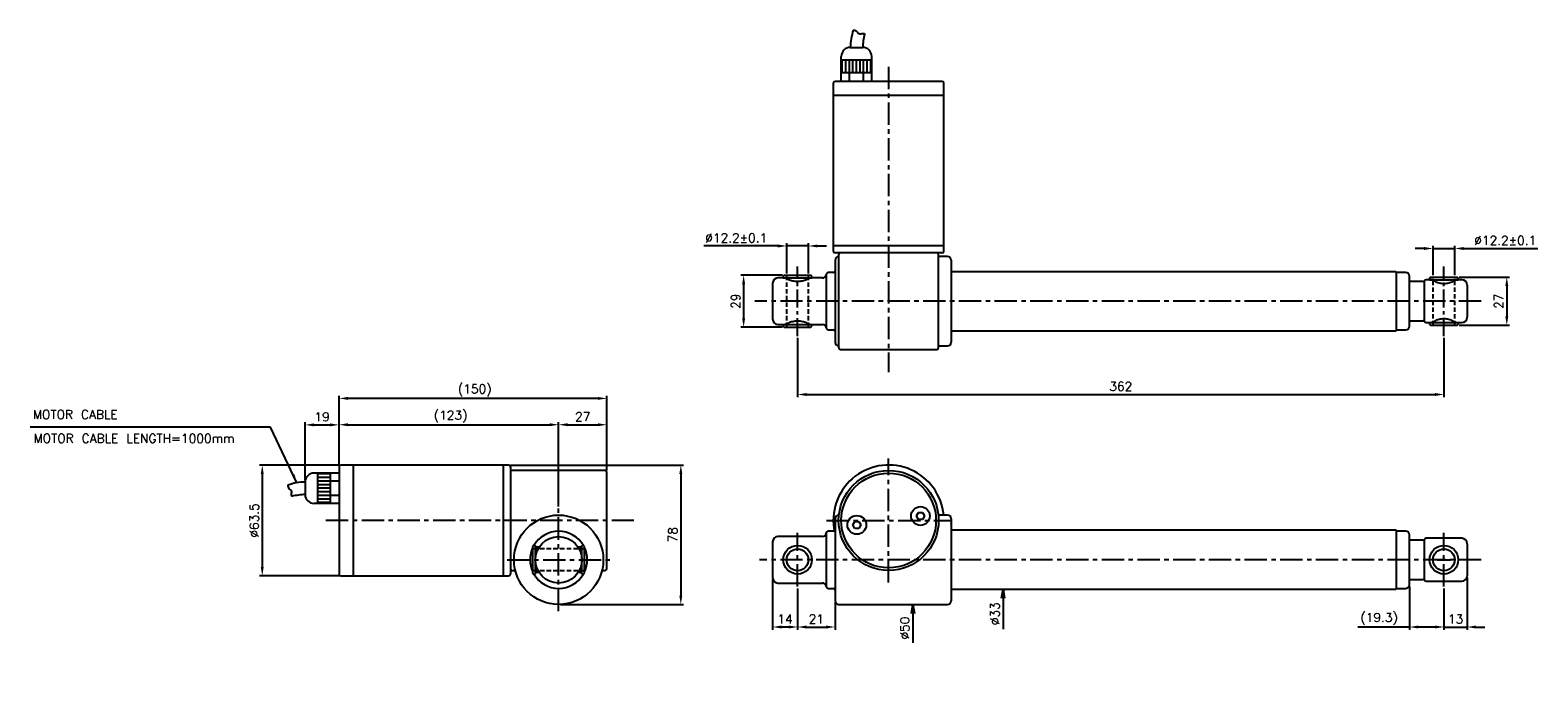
# Model space of a CAD drawing. Extents: x -172 to 673, y 65 to 437.
import ezdxf

# ---------------------------------------------------------------- set-up
doc = ezdxf.new("R2010")
doc.units = 0
doc.header["$LTSCALE"] = 10
doc.header["$MEASUREMENT"] = 0
doc.header["$PDMODE"] = 3
doc.linetypes.add('CENTER', pattern=[2, 1.25, -0.25, 0.25, -0.25])
doc.linetypes.add('HIDDEN', pattern=[0.375, 0.25, -0.125])
doc.layers.get('0').update_dxf_attribs({"linetype": 'CONTINUOUS'})
doc.layers.get('DEFPOINTS').update_dxf_attribs({"linetype": 'CONTINUOUS'})
for name, color, linetype in [('CE', 7, 'CENTER'), ('DIM', 7, 'CONTINUOUS'), ('HIDDEN', 7, 'HIDDEN')]:
    doc.layers.add(name, color=color, linetype=linetype)
doc.styles.get("Standard").update_dxf_attribs({"font": 'txt.shx'})
doc.dimstyles.new('FU-2D', dxfattribs={"dimtxt": 2, "dimasz": 2, "dimexe": 1.5, "dimexo": 1, "dimgap": 0.8, "dimtad": 1, "dimdec": 3, "dimtxsty": 'STANDARD', "dimblk1": 'OPEN', "dimblk2": 'OPEN', "dimsah": 1, "dimcen": -1.5, "dimclrd": 256, "dimclre": 256, "dimclrt": 256, "dimazin": 3, "dimtp": 0.3, "dimtfac": 0.8, "dimtmove": 0, "dimatfit": 3, "dimtolj": 1})

# ---------------------------------------------------------------- blocks, each defined once
blk = doc.blocks.new('_OPEN')
at = {"color": 0, "linetype": 'BYBLOCK'}
for p, q in [((-1, 0.17), (0, 0)), ((0, 0), (-1, -0.17)), ((0, 0), (-1, 0))]:
    blk.add_line(p, q, dxfattribs=at)
blk = doc.blocks.new('*D1')
at = {"layer": 'DEFPOINTS', "color": 0}
for p in [(322.59, 115.25), (342.01, 115.25), (339.43, 65.25)]:
    blk.add_point(p, dxfattribs=at)
at = {"layer": 'DIM'}
blk.add_line((322.59, 110.25), (322.59, 93.75), dxfattribs=at)
at = {"layer": 'DIM', "xscale": 5, "yscale": 5, "zscale": 5, "rotation": 90}
blk.add_blockref('_OPEN', (322.59, 115.25), dxfattribs=at)
at = {"layer": 'DIM', "insert": (318.09, 102), "char_height": 5, "attachment_point": 5, "rotation": 90}
blk.add_mtext('\\A1;%%c50', dxfattribs=at)
blk = doc.blocks.new('*D2')
at = {"layer": 'DEFPOINTS', "color": 0}
for p in [(344.76, 123.75), (373.13, 123.75), (344.76, 90.75)]:
    blk.add_point(p, dxfattribs=at)
at = {"layer": 'DIM'}
blk.add_line((373.13, 118.75), (373.13, 101.41), dxfattribs=at)
at = {"layer": 'DIM', "xscale": 5, "yscale": 5, "zscale": 5, "rotation": 90}
blk.add_blockref('_OPEN', (373.13, 123.75), dxfattribs=at)
at = {"layer": 'DIM', "insert": (368.63, 110.08), "char_height": 5, "attachment_point": 5, "rotation": 90}
blk.add_mtext('\\A1;%%c33', dxfattribs=at)
blk = doc.blocks.new('*D3')
at = {"layer": 'DEFPOINTS', "color": 0}
for p in [(258.01, 125.25), (279.01, 117.25), (279.01, 102.63)]:
    blk.add_point(p, dxfattribs=at)
at = {"layer": 'DIM'}
for p, q in [((258.01, 124.25), (258.01, 101.13)), ((279.01, 116.25), (279.01, 101.13)), ((263.01, 102.63), (274.01, 102.63))]:
    blk.add_line(p, q, dxfattribs=at)
for points in [[(263.01, 103.46), (263.01, 101.79), (258.01, 102.63)], [(274.01, 103.46), (274.01, 101.79), (279.01, 102.63)]]:
    blk.add_solid(points, dxfattribs=at)
at = {"layer": 'DIM', "insert": (268.51, 107.13), "char_height": 5, "attachment_point": 5}
blk.add_mtext('21', dxfattribs=at)
blk = doc.blocks.new('*D4')
at = {"layer": 'DEFPOINTS', "color": 0}
for p in [(244.01, 130.25), (258.01, 125.25), (244.01, 102.63)]:
    blk.add_point(p, dxfattribs=at)
at = {"layer": 'DIM'}
for p, q in [((244.01, 129.25), (244.01, 101.13)), ((258.01, 124.25), (258.01, 101.13)), ((253.01, 102.63), (249.01, 102.63))]:
    blk.add_line(p, q, dxfattribs=at)
for points in [[(249.01, 103.46), (249.01, 101.79), (244.01, 102.63)], [(253.01, 103.46), (253.01, 101.79), (258.01, 102.63)]]:
    blk.add_solid(points, dxfattribs=at)
at = {"layer": 'DIM', "insert": (251.01, 107.13), "char_height": 5, "attachment_point": 5}
blk.add_mtext('14', dxfattribs=at)
blk = doc.blocks.new('*D5')
at = {"layer": 'DEFPOINTS', "color": 0}
for p in [(633.01, 131.25), (620.01, 125.25), (633.01, 102.63)]:
    blk.add_point(p, dxfattribs=at)
at = {"layer": 'DIM'}
for p, q in [((633.01, 130.25), (633.01, 101.13)), ((620.01, 124.25), (620.01, 101.13)), ((615.01, 102.63), (610.01, 102.63)), ((620.01, 102.63), (633.01, 102.63)), ((638.01, 102.63), (643.01, 102.63))]:
    blk.add_line(p, q, dxfattribs=at)
for points in [[(615.01, 103.46), (615.01, 101.79), (620.01, 102.63)], [(638.01, 103.46), (638.01, 101.79), (633.01, 102.63)]]:
    blk.add_solid(points, dxfattribs=at)
at = {"layer": 'DIM', "insert": (626.51, 107.13), "char_height": 5, "attachment_point": 5}
blk.add_mtext('13', dxfattribs=at)
blk = doc.blocks.new('*D6')
at = {"layer": 'DEFPOINTS', "color": 0}
for p in [(600.71, 126.25), (620.01, 125.25), (620.01, 102.63)]:
    blk.add_point(p, dxfattribs=at)
at = {"layer": 'DIM'}
for p, q in [((600.71, 125.25), (600.71, 101.13)), ((620.01, 124.25), (620.01, 101.13)), ((600.71, 102.63), (571.71, 102.63)), ((615.01, 102.63), (605.71, 102.63))]:
    blk.add_line(p, q, dxfattribs=at)
for points in [[(605.71, 103.46), (605.71, 101.79), (600.71, 102.63)], [(615.01, 103.46), (615.01, 101.79), (620.01, 102.63)]]:
    blk.add_solid(points, dxfattribs=at)
at = {"layer": 'DIM', "insert": (583.71, 107.13), "char_height": 5, "attachment_point": 5}
blk.add_mtext('(19.3)', dxfattribs=at)
blk = doc.blocks.new('*D7')
at = {"layer": 'DEFPOINTS', "color": 0}
for p in [(627.51, 298.43), (627.51, 271.43), (655.21, 271.43)]:
    blk.add_point(p, dxfattribs=at)
at = {"layer": 'DIM'}
for p, q in [((628.51, 298.43), (656.71, 298.43)), ((655.21, 293.43), (655.21, 276.43)), ((628.51, 271.43), (656.71, 271.43))]:
    blk.add_line(p, q, dxfattribs=at)
for points in [[(654.37, 293.43), (656.04, 293.43), (655.21, 298.43)], [(654.37, 276.43), (656.04, 276.43), (655.21, 271.43)]]:
    blk.add_solid(points, dxfattribs=at)
at = {"layer": 'DIM', "insert": (650.71, 284.93), "char_height": 5, "attachment_point": 5, "rotation": 90}
blk.add_mtext('27', dxfattribs=at)
blk = doc.blocks.new('*D8')
at = {"layer": 'DEFPOINTS', "color": 0}
for p in [(626.11, 314.42), (613.91, 298.43), (626.11, 298.43)]:
    blk.add_point(p, dxfattribs=at)
at = {"layer": 'DIM'}
for p, q in [((608.91, 314.42), (603.91, 314.42)), ((613.91, 299.43), (613.91, 315.92)), ((613.91, 314.42), (626.11, 314.42)), ((626.11, 299.43), (626.11, 315.92)), ((631.11, 314.42), (672.61, 314.42))]:
    blk.add_line(p, q, dxfattribs=at)
for points in [[(608.91, 315.25), (608.91, 313.58), (613.91, 314.42)], [(631.11, 315.25), (631.11, 313.58), (626.11, 314.42)]]:
    blk.add_solid(points, dxfattribs=at)
at = {"layer": 'DIM', "insert": (654.36, 318.92), "char_height": 5, "attachment_point": 5}
blk.add_mtext('%%c12.2%%p0.1', dxfattribs=at)
blk = doc.blocks.new('*D9')
at = {"layer": 'DEFPOINTS', "color": 0}
for p in [(264.11, 315.83), (251.91, 299.43), (264.11, 299.43)]:
    blk.add_point(p, dxfattribs=at)
at = {"layer": 'DIM'}
for p, q in [((246.91, 315.83), (205.41, 315.83)), ((251.91, 300.43), (251.91, 317.33)), ((264.11, 315.83), (251.91, 315.83)), ((264.11, 300.43), (264.11, 317.33)), ((269.11, 315.83), (274.11, 315.83))]:
    blk.add_line(p, q, dxfattribs=at)
for points in [[(246.91, 316.67), (246.91, 315), (251.91, 315.83)], [(269.11, 316.67), (269.11, 315), (264.11, 315.83)]]:
    blk.add_solid(points, dxfattribs=at)
at = {"layer": 'DIM', "insert": (223.66, 320.33), "char_height": 5, "attachment_point": 5}
blk.add_mtext('%%c12.2%%p0.1', dxfattribs=at)
blk = doc.blocks.new('*D10')
at = {"layer": 'DEFPOINTS', "color": 0}
for p in [(250.51, 299.43), (227.8, 270.43), (250.51, 270.43)]:
    blk.add_point(p, dxfattribs=at)
at = {"layer": 'DIM'}
for p, q in [((249.51, 299.43), (226.3, 299.43)), ((227.8, 294.43), (227.8, 275.43)), ((249.51, 270.43), (226.3, 270.43))]:
    blk.add_line(p, q, dxfattribs=at)
for points in [[(226.96, 294.43), (228.63, 294.43), (227.8, 299.43)], [(226.96, 275.43), (228.63, 275.43), (227.8, 270.43)]]:
    blk.add_solid(points, dxfattribs=at)
at = {"layer": 'DIM', "insert": (223.3, 284.93), "char_height": 5, "attachment_point": 5, "rotation": 90}
blk.add_mtext('29', dxfattribs=at)
blk = doc.blocks.new('*D11')
at = {"layer": 'DEFPOINTS', "color": 0}
for p in [(2.18, 193.25), (-41.82, 131.25), (2.18, 131.25)]:
    blk.add_point(p, dxfattribs=at)
at = {"layer": 'DIM'}
for p, q in [((1.18, 193.25), (-43.32, 193.25)), ((-41.82, 188.25), (-41.82, 136.25)), ((1.18, 131.25), (-43.32, 131.25))]:
    blk.add_line(p, q, dxfattribs=at)
for points in [[(-42.65, 188.25), (-40.98, 188.25), (-41.82, 193.25)], [(-42.65, 136.25), (-40.98, 136.25), (-41.82, 131.25)]]:
    blk.add_solid(points, dxfattribs=at)
at = {"layer": 'DIM', "insert": (-46.32, 162.25), "char_height": 5, "attachment_point": 5, "rotation": 90}
blk.add_mtext('%%c63.5', dxfattribs=at)
blk = doc.blocks.new('*D12')
at = {"layer": 'DEFPOINTS', "color": 0}
for p in [(1.18, 215.71), (1.18, 192.25), (-17.82, 183.75)]:
    blk.add_point(p, dxfattribs=at)
at = {"layer": 'DIM'}
for p, q in [((-17.82, 184.75), (-17.82, 217.21)), ((-12.82, 215.71), (-3.82, 215.71)), ((1.18, 193.25), (1.18, 217.21))]:
    blk.add_line(p, q, dxfattribs=at)
for points in [[(-12.82, 216.55), (-12.82, 214.88), (-17.82, 215.71)], [(-3.82, 216.55), (-3.82, 214.88), (1.18, 215.71)]]:
    blk.add_solid(points, dxfattribs=at)
at = {"layer": 'DIM', "insert": (-8.32, 220.21), "char_height": 5, "attachment_point": 5}
blk.add_mtext('19', dxfattribs=at)
blk = doc.blocks.new('*D13')
at = {"layer": 'DEFPOINTS', "color": 0}
for p in [(124.18, 215.81), (1.18, 192.25), (124.18, 169)]:
    blk.add_point(p, dxfattribs=at)
at = {"layer": 'DIM'}
for p, q in [((1.18, 193.25), (1.18, 217.31)), ((6.18, 215.81), (119.18, 215.81)), ((124.18, 170), (124.18, 217.31))]:
    blk.add_line(p, q, dxfattribs=at)
for points in [[(6.18, 216.64), (6.18, 214.97), (1.18, 215.81)], [(119.18, 216.64), (119.18, 214.97), (124.18, 215.81)]]:
    blk.add_solid(points, dxfattribs=at)
at = {"layer": 'DIM', "insert": (63.68, 220.31), "char_height": 5, "attachment_point": 5}
blk.add_mtext('(123)', dxfattribs=at)
blk = doc.blocks.new('*D14')
at = {"layer": 'DEFPOINTS', "color": 0}
for p in [(151.18, 215.81), (151.18, 189.25), (124.18, 169)]:
    blk.add_point(p, dxfattribs=at)
at = {"layer": 'DIM'}
for p, q in [((124.18, 170), (124.18, 217.31)), ((129.18, 215.81), (146.18, 215.81)), ((151.18, 190.25), (151.18, 217.31))]:
    blk.add_line(p, q, dxfattribs=at)
for points in [[(129.18, 216.64), (129.18, 214.97), (124.18, 215.81)], [(146.18, 216.64), (146.18, 214.97), (151.18, 215.81)]]:
    blk.add_solid(points, dxfattribs=at)
at = {"layer": 'DIM', "insert": (137.68, 220.31), "char_height": 5, "attachment_point": 5}
blk.add_mtext('27', dxfattribs=at)
blk = doc.blocks.new('*D15')
at = {"layer": 'DEFPOINTS', "color": 0}
for p in [(1.18, 230.53), (1.18, 192.25), (151.18, 189.25)]:
    blk.add_point(p, dxfattribs=at)
at = {"layer": 'DIM'}
for p, q in [((1.18, 193.25), (1.18, 232.03)), ((146.18, 230.53), (6.18, 230.53)), ((151.18, 190.25), (151.18, 232.03))]:
    blk.add_line(p, q, dxfattribs=at)
for points in [[(6.18, 231.37), (6.18, 229.7), (1.18, 230.53)], [(146.18, 231.37), (146.18, 229.7), (151.18, 230.53)]]:
    blk.add_solid(points, dxfattribs=at)
at = {"layer": 'DIM', "insert": (77.18, 235.03), "char_height": 5, "attachment_point": 5}
blk.add_mtext('(150)', dxfattribs=at)
blk = doc.blocks.new('*D16')
at = {"layer": 'DEFPOINTS', "color": 0}
for p in [(96.18, 193.25), (124.18, 115.25), (192.61, 115.25)]:
    blk.add_point(p, dxfattribs=at)
at = {"layer": 'DIM'}
for p, q in [((97.18, 193.25), (194.11, 193.25)), ((192.61, 188.25), (192.61, 120.25)), ((125.18, 115.25), (194.11, 115.25))]:
    blk.add_line(p, q, dxfattribs=at)
for points in [[(191.78, 188.25), (193.45, 188.25), (192.61, 193.25)], [(191.78, 120.25), (193.45, 120.25), (192.61, 115.25)]]:
    blk.add_solid(points, dxfattribs=at)
at = {"layer": 'DIM', "insert": (188.11, 154.25), "char_height": 5, "attachment_point": 5, "rotation": 90}
blk.add_mtext('78', dxfattribs=at)
blk = doc.blocks.new('*D17')
at = {"layer": 'DEFPOINTS', "color": 0}
for p in [(258.01, 265.43), (620.01, 265.43), (620.01, 232.73)]:
    blk.add_point(p, dxfattribs=at)
at = {"layer": 'DIM'}
for p, q in [((258.01, 264.43), (258.01, 231.23)), ((620.01, 264.43), (620.01, 231.23)), ((263.01, 232.73), (615.01, 232.73))]:
    blk.add_line(p, q, dxfattribs=at)
for points in [[(263.01, 233.56), (263.01, 231.9), (258.01, 232.73)], [(615.01, 233.56), (615.01, 231.9), (620.01, 232.73)]]:
    blk.add_solid(points, dxfattribs=at)
at = {"layer": 'DIM', "insert": (439.01, 237.23), "char_height": 5, "attachment_point": 5}
blk.add_mtext('362', dxfattribs=at)

msp = doc.modelspace()

# ---------------------------------------------------------------- linework, layer by layer
for p, q in [((287.5101, 426.9325), (294.5101, 426.9325)), ((282.5101, 412.9325), (282.5101, 421.9325)), ((282.5101, 419.9325), (299.5101, 419.9325)), ((283.0101, 412.9325), (283.0101, 419.9325)), ((285.0101, 412.9325), (285.0101, 419.9325)), ((287.0101, 412.9325), (287.0101, 419.9325)), ((289.0101, 412.9325), (289.0101, 419.9325)), ((291.0101, 412.9325), (291.0101, 419.9325)), ((293.0101, 412.9325), (293.0101, 419.9325)), ((295.0101, 412.9325), (295.0101, 419.9325)), ((297.0101, 412.9325), (297.0101, 419.9325)), ((299.0101, 412.9325), (299.0101, 419.9325)), ((299.5101, 412.9325), (299.5101, 421.9325)), ((278.0101, 406.9325), (278.0101, 312.9325)), ((339.0101, 407.9325), (279.0101, 407.9325)), ((339.0101, 407.9325), (279.0101, 407.9325)), ((282.5101, 412.9325), (299.5101, 412.9325)), ((282.5101, 407.9325), (282.5101, 412.9325)), ((287.0101, 407.9325), (287.0101, 412.9325)), ((295.0101, 407.9325), (295.0101, 412.9325)), ((299.5101, 407.9325), (299.5101, 412.9325)), ((340.0101, 312.9325), (340.0101, 406.9325)), ((340.0101, 399.9325), (278.0101, 399.9325)), ((340.0101, 315.9325), (278.0101, 315.9325)), ((339.0101, 311.9325), (279.0101, 311.9325)), ((279.0101, 307.9325), (279.0101, 261.9325)), ((281.0101, 310.9325), (281.0101, 258.9325)), ((342.0101, 309.9325), (337.0074, 309.9325)), ((337.0101, 258.9325), (337.0101, 310.9325)), ((344.0101, 305.1325), (344.0007, 305.142)), ((344.0101, 307.9325), (344.0101, 261.9325)), ((250.0101, 297.9325), (247.0101, 297.9325)), ((250.5101, 299.4325), (250.0101, 298.9325)), ((250.0101, 298.9325), (250.0101, 297.9325)), ((250.0101, 297.9325), (258.0101, 297.9325)), ((250.5101, 299.4325), (258.0101, 299.4325)), ((258.0101, 299.4325), (265.5101, 299.4325)), ((258.0101, 297.9325), (266.0101, 297.9325)), ((266.0101, 298.9325), (265.5101, 299.4325)), ((266.0101, 297.9325), (266.0101, 298.9325)), ((272.0101, 297.9325), (266.0101, 297.9325)), ((274.0101, 299.9325), (274.0101, 269.9325)), ((278.0101, 300.9325), (275.0101, 300.9325)), ((593.0101, 301.4325), (344.0101, 301.4325)), ((593.5101, 300.9325), (593.0101, 301.4325)), ((593.5101, 284.9325), (593.5101, 300.9325)), ((598.7101, 300.9325), (593.5101, 300.9325)), ((600.7101, 284.9325), (600.7101, 298.9325)), ((608.5101, 295.9325), (600.7101, 295.9325)), ((609.0101, 295.4325), (608.5101, 295.9325)), ((609.0101, 295.9325), (609.0101, 273.9325)), ((613.0101, 296.9325), (610.0101, 296.9325)), ((612.5101, 298.4325), (612.0101, 297.9325)), ((612.0101, 297.9325), (612.0101, 296.9325)), ((612.0101, 296.9325), (620.0101, 296.9325)), ((612.5101, 298.4325), (620.0101, 298.4325)), ((620.0101, 298.4325), (627.5101, 298.4325)), ((620.0101, 296.9325), (628.0101, 296.9325)), ((630.0101, 296.9325), (627.0101, 296.9325)), ((628.0101, 297.9325), (627.5101, 298.4325)), ((628.0101, 296.9325), (628.0101, 297.9325)), ((244.0101, 294.9325), (244.0101, 274.9325)), ((633.0101, 293.9325), (633.0101, 275.9325)), ((593.5101, 268.9325), (593.5101, 284.9325)), ((600.7101, 270.9325), (600.7101, 284.9325)), ((247.0101, 271.9325), (250.0101, 271.9325)), ((250.0101, 271.9325), (250.0101, 270.9325)), ((250.0101, 271.9325), (258.0101, 271.9325)), ((250.0101, 270.9325), (250.5101, 270.4325)), ((250.5101, 270.4325), (258.0101, 270.4325)), ((258.0101, 271.9325), (266.0101, 271.9325)), ((258.0101, 270.4325), (265.5101, 270.4325)), ((265.5101, 270.4325), (266.0101, 270.9325)), ((266.0101, 271.9325), (272.0101, 271.9325)), ((266.0101, 270.9325), (266.0101, 271.9325)), ((600.7101, 273.9325), (608.5101, 273.9325)), ((608.5101, 273.9325), (609.0101, 274.4325)), ((610.0101, 272.9325), (613.0101, 272.9325)), ((612.0101, 272.9325), (612.0101, 271.9325)), ((612.0101, 272.9325), (620.0101, 272.9325)), ((612.0101, 271.9325), (612.5101, 271.4325)), ((612.5101, 271.4325), (620.0101, 271.4325)), ((620.0101, 272.9325), (628.0101, 272.9325)), ((620.0101, 271.4325), (627.5101, 271.4325)), ((627.5101, 271.4325), (628.0101, 271.9325)), ((628.0101, 272.9325), (630.0101, 272.9325)), ((628.0101, 271.9325), (628.0101, 272.9325)), ((275.0101, 268.9325), (278.0101, 268.9325)), ((344.0002, 264.7226), (344.0101, 264.7325)), ((344.0101, 268.4325), (593.0101, 268.4325)), ((593.0101, 268.4325), (593.5101, 268.9325)), ((593.5101, 268.9325), (598.7101, 268.9325)), ((282.0101, 257.9325), (336.0101, 257.9325)), ((337.0074, 259.9325), (342.0101, 259.9325)), ((-3.8167, 188.7459), (-12.8167, 188.7459)), ((-10.8167, 188.7459), (-10.8167, 171.7459)), ((-3.8167, 188.2459), (-10.8167, 188.2459)), ((-3.8167, 186.2459), (-10.8167, 186.2459)), ((1.1833, 188.7459), (-3.8167, 188.7459)), ((-3.8167, 188.7459), (-3.8167, 171.7459)), ((-3.8167, 188.7459), (-3.8167, 171.7459)), ((1.1833, 192.2459), (1.1833, 132.2459)), ((96.1833, 193.2459), (2.1833, 193.2459)), ((9.1833, 193.2459), (9.1833, 131.2459)), ((93.1833, 193.2459), (93.1833, 131.2459)), ((97.1833, 192.2459), (97.1833, 158.0707)), ((150.1833, 190.2459), (98.1833, 190.2459)), ((151.1833, 135.2459), (151.1833, 189.2459)), ((-17.8167, 183.7459), (-17.8167, 176.7459)), ((-3.8167, 184.2459), (-10.8167, 184.2459)), ((-3.8167, 182.2459), (-10.8167, 182.2459)), ((-3.8167, 180.2459), (-10.8167, 180.2459)), ((-3.8167, 178.2459), (-10.8167, 178.2459)), ((1.1833, 184.2459), (-3.8167, 184.2459)), ((-3.8167, 171.7459), (-12.8167, 171.7459)), ((-3.8167, 176.2459), (-10.8167, 176.2459)), ((-3.8167, 174.2459), (-10.8167, 174.2459)), ((-3.8167, 172.2459), (-10.8167, 172.2459)), ((1.1833, 176.2459), (-3.8167, 176.2459)), ((1.1833, 171.7459), (-3.8167, 171.7459)), ((279.0101, 163.2459), (279.0101, 117.2459)), ((281.1676, 165.2459), (281.0101, 165.2459)), ((288.8759, 159.7408), (290.0306, 161.7408)), ((290.0306, 161.7408), (292.34, 161.7408)), ((292.34, 161.7408), (293.4947, 159.7408)), ((324.5256, 164.751), (325.6803, 166.751)), ((325.6803, 162.751), (324.5256, 164.751)), ((325.6803, 166.751), (327.9897, 166.751)), ((327.9897, 162.751), (325.6803, 162.751)), ((327.9897, 166.751), (329.1444, 164.751)), ((329.1444, 164.751), (327.9897, 162.751)), ((342.0101, 165.2459), (336.849, 165.2459)), ((336.9931, 161.2459), (336.9889, 161.2459)), ((344.0101, 160.4459), (344.0007, 160.4554)), ((344.0101, 163.2459), (344.0101, 117.2459)), ((97.1833, 158.0707), (97.1833, 132.2459)), ((272.0101, 153.2459), (247.0101, 153.2459)), ((274.0101, 155.2459), (274.0101, 125.2459)), ((278.0101, 156.2459), (275.0101, 156.2459)), ((290.0306, 157.7408), (288.8759, 159.7408)), ((292.34, 157.7408), (290.0306, 157.7408)), ((293.4947, 159.7408), (292.34, 157.7408)), ((335.8101, 154.1408), (335.8101, 154.1528)), ((344.0041, 157.002), (344.0101, 156.9959)), ((593.0101, 156.7459), (344.0101, 156.7459)), ((593.5101, 156.2459), (593.0101, 156.7459)), ((593.5101, 124.2459), (593.5101, 156.2459)), ((598.7101, 156.2459), (593.5101, 156.2459)), ((600.7101, 126.2459), (600.7101, 154.2459)), ((630.0101, 152.2459), (610.0101, 152.2459)), ((110.1833, 148.2459), (109.6833, 147.7459)), ((109.6833, 132.7459), (109.6833, 147.7459)), ((111.1833, 148.2459), (110.1833, 148.2459)), ((111.1833, 140.3469), (111.1833, 148.2459)), ((113.2265, 147.2459), (111.1833, 147.2459)), ((135.1378, 147.2459), (135.1374, 147.2459)), ((137.1833, 147.2459), (135.1378, 147.2459)), ((138.1833, 148.2459), (137.1833, 148.2459)), ((137.1833, 132.2459), (137.1833, 148.2459)), ((138.6833, 147.7459), (138.1833, 148.2459)), ((138.6833, 132.7459), (138.6833, 147.7459)), ((244.0101, 150.2459), (244.0101, 130.2459)), ((330.0101, 143.7301), (330.0101, 143.7265)), ((333.0101, 147.8161), (333.0101, 147.8254)), ((333.5101, 148.6912), (333.5101, 148.6922)), ((335.0101, 151.8564), (335.0101, 151.8613)), ((608.5101, 151.2459), (600.7101, 151.2459)), ((609.0101, 150.7459), (608.5101, 151.2459)), ((609.0101, 151.2459), (609.0101, 140.2459)), ((633.0101, 149.2459), (633.0101, 140.2459)), ((111.1833, 132.2459), (111.1833, 140.1457)), ((291.0101, 140.8069), (291.0101, 140.807)), ((321.0101, 136.9481), (321.0101, 136.9477)), ((609.0101, 140.2459), (609.0101, 129.2459)), ((633.0101, 140.2459), (633.0101, 131.2459)), ((2.1833, 131.2459), (96.1833, 131.2459)), ((98.1833, 134.2459), (99.9114, 134.2459)), ((109.6833, 132.7459), (110.1833, 132.2459)), ((110.1833, 132.2459), (111.1833, 132.2459)), ((111.1833, 133.2459), (113.2285, 133.2459)), ((135.1354, 133.2459), (135.1378, 133.2459)), ((135.1378, 133.2459), (137.1833, 133.2459)), ((137.1833, 132.2459), (138.1833, 132.2459)), ((138.1833, 132.2459), (138.6833, 132.7459)), ((148.4527, 134.2459), (150.1833, 134.2459)), ((247.0101, 127.2459), (272.0101, 127.2459)), ((600.7101, 129.2459), (608.5101, 129.2459)), ((608.5101, 129.2459), (609.0101, 129.7459)), ((610.0101, 128.2459), (630.0101, 128.2459)), ((275.0101, 124.2459), (278.0101, 124.2459)), ((344.0002, 120.036), (344.0101, 120.0459)), ((344.0101, 123.4959), (344.0039, 123.4897)), ((344.0101, 123.7459), (593.0101, 123.7459)), ((593.0101, 123.7459), (593.5101, 124.2459)), ((593.5101, 124.2459), (598.7101, 124.2459)), ((281.0101, 115.2459), (342.0101, 115.2459))]:
    msp.add_line(p, q)
for centre, radius in [((309.0101, 162.2459), 28), ((309.0101, 162.2459), 26.5), ((326.835, 164.751), 5.25), ((124.1833, 140.2459), 25), ((291.1853, 159.7408), 5.25), ((124.1833, 140.2459), 13), ((258.0101, 140.2459), 8), ((258.0101, 140.2459), 6.1), ((620.0101, 140.2459), 8), ((620.0101, 140.2459), 6.1)]:
    msp.add_circle(centre, radius)
for centre, radius, start, end in [((320.9961, 426.0831), 33.4967, 161.8094251, 178.5469513), ((327.9961, 426.0831), 33.4967, 165.7246332, 178.5469513), ((287.5101, 421.9325), 5, 90, 180), ((294.5101, 421.9325), 5, 0, 90), ((279.0101, 406.9325), 1, 90, 180), ((339.0101, 406.9325), 1, 0, 90), ((279.0101, 312.9325), 1, 180, 270), ((339.0101, 312.9325), 1, 270, 0), ((281.0101, 307.9325), 2, 90.0799032, 180), ((282.0101, 310.9325), 1, 90, 180), ((336.0101, 310.9325), 1, 0, 90), ((342.0101, 307.9325), 2, 0, 90), ((247.0101, 294.9325), 3, 90, 180), ((272.0101, 299.9325), 2, 270, 0), ((275.0101, 299.9325), 1, 90, 180), ((278.0101, 301.9325), 1, 270, 0), ((598.7101, 298.9325), 2, 0, 90), ((610.0101, 295.9325), 1, 90, 180), ((630.0101, 293.9325), 3, 0, 90), ((247.0101, 274.9325), 3, 180, 270), ((272.0101, 269.9325), 2, 0, 90), ((598.7101, 270.9325), 2, 270, 0), ((610.0101, 273.9325), 1, 180, 270), ((630.0101, 275.9325), 3, 270, 0), ((275.0101, 269.9325), 1, 180, 270), ((278.0101, 267.9325), 1, 360, 90), ((281.0101, 261.9325), 2, 180, 269.9200968), ((342.0101, 261.9325), 2, 270, 0), ((282.0101, 258.9325), 1, 180, 270), ((336.0101, 258.9325), 1, 270, 0), ((-12.8167, 183.7459), 5, 90, 180), ((2.1833, 192.2459), 1, 90, 180), ((96.1833, 192.2459), 1, 0, 90), ((98.1833, 189.2459), 1, 90, 180), ((150.1833, 189.2459), 1, 0, 90), ((309.0101, 162.2459), 31, 5.5605602, 188), ((-16.9673, 150.2599), 33.4967, 91.4530487, 108.1905749), ((-16.9673, 143.2599), 33.4967, 91.4530487, 104.2753668), ((-12.8167, 176.7459), 5, 180, 270), ((281.0101, 163.2459), 2, 90, 180), ((291.1853, 159.7408), 2.15, 129.1685364, 129.2085306), ((291.1853, 159.7408), 2.15, 110.9673364, 110.9976753), ((291.1853, 159.7408), 2.15, 69.0023247, 69.0326636), ((326.835, 164.751), 2.15, 188.6333629, 188.6425483), ((326.835, 164.751), 2.15, 170.7914694, 170.8314636), ((326.835, 164.751), 2.15, 129.1685364, 129.2085306), ((326.835, 164.751), 2.15, 231.3574517, 231.3666371), ((326.835, 164.751), 2.15, 110.9673364, 110.9976753), ((326.835, 164.751), 2.15, 69.0023247, 69.0326636), ((342.0101, 163.2459), 2, 0, 90), ((124.1833, 140.2459), 16, 30.0095525, 149.9904475), ((247.0101, 150.2459), 3, 90, 180), ((272.0101, 155.2459), 2, 270, 0), ((275.0101, 155.2459), 1, 90, 180), ((278.0101, 157.2459), 1, 270, 0), ((309.0101, 162.2459), 31, 188, 190.8346314), ((291.1853, 159.7408), 2.15, 188.6333629, 188.6425483), ((291.1853, 159.7408), 2.15, 170.7914694, 170.8314636), ((291.1853, 159.7408), 2.15, 231.3574517, 231.3666371), ((598.7101, 154.2459), 2, 0, 90), ((610.0101, 151.2459), 1, 90, 180), ((630.0101, 149.2459), 3, 0, 90), ((124.1833, 140.2459), 16, 154.8453889, 205.1740763), ((124.1833, 140.2459), 16, 334.8245095, 25.159825), ((98.1833, 135.2459), 1, 180, 270), ((150.1833, 135.2459), 1, 270, 0), ((2.1833, 132.2459), 1, 180, 270), ((96.1833, 132.2459), 1, 270, 0), ((124.1833, 140.2459), 16, 209.9904484, 270), ((124.1833, 140.2459), 16, 270, 330.0095516), ((247.0101, 130.2459), 3, 180, 270), ((272.0101, 125.2459), 2, 0, 90), ((610.0101, 129.2459), 1, 180, 270), ((630.0101, 131.2459), 3, 270, 0), ((275.0101, 125.2459), 1, 180, 270), ((278.0101, 123.2459), 1, 360, 90), ((598.7101, 126.2459), 2, 270, 0), ((281.0101, 117.2459), 2, 180, 270), ((342.0101, 117.2459), 2, 270, 0)]:
    msp.add_arc(centre, radius, start, end)
for points, knots in [([(289.1734, 436.5401), (289.488, 436.5703), (290.2177, 436.5405), (291.3454, 436.0311), (292.0116, 434.5271), (293.6103, 434.548), (294.9702, 434.8629), (295.3689, 434.5871), (295.5337, 434.3428)], [3.0673482, 3.0673482, 3.0673482, 3.0673482, 4.04255326, 5.32150294, 6.51521063, 8.5578032, 9.40158177, 10.43629596, 10.43629596, 10.43629596, 10.43629596]), ([(265.0101, 297.9325), (265.0101, 297.9325), (264.9662, 297.9086), (264.7844, 297.8121), (264.6466, 297.7395), (264.2863, 297.5565), (264.0635, 297.4462), (263.5529, 297.2073), (263.2649, 297.0789), (262.6537, 296.8272), (262.3079, 296.6945), (261.5532, 296.4402), (261.1442, 296.3188), (260.2859, 296.1131), (259.8358, 296.0288), (258.9235, 295.9156), (258.4612, 295.8869), (257.5591, 295.8869), (257.0968, 295.9156), (256.1845, 296.0288), (255.7344, 296.1131), (254.8761, 296.3188), (254.4671, 296.4402), (253.7124, 296.6945), (253.3666, 296.8272), (252.7554, 297.0789), (252.4674, 297.2073), (251.9568, 297.4462), (251.734, 297.5565), (251.3737, 297.7395), (251.2359, 297.8121), (251.0541, 297.9086), (251.0101, 297.9325), (251.0101, 297.9325)], [10.80374499, 10.80374499, 10.80374499, 10.80374499, 12.15161463, 12.15161463, 13.49948427, 13.49948427, 14.84735391, 14.84735391, 16.19522355, 16.19522355, 17.54829015, 17.54829015, 18.90135676, 18.90135676, 20.25442336, 20.25442336, 21.60748997, 21.60748997, 22.96055658, 22.96055658, 24.31362318, 24.31362318, 25.66668979, 25.66668979, 27.01975639, 27.01975639, 28.36762603, 28.36762603, 29.71549567, 29.71549567, 31.06336532, 31.06336532, 32.41123496, 32.41123496, 32.41123496, 32.41123496]), ([(620.0101, 294.6793), (619.5564, 294.6793), (619.0925, 294.7119), (618.1787, 294.8395), (617.7287, 294.9342), (616.8716, 295.1638), (616.4637, 295.2986), (615.7108, 295.5797), (615.3659, 295.7258), (614.7566, 296.0017), (614.4694, 296.142), (613.9593, 296.4027), (613.7364, 296.5229), (613.3755, 296.7221), (613.2372, 296.8013), (613.0545, 296.9065), (613.0101, 296.9325), (613.0101, 296.9325)], [0, 0, 0, 0, 1.36113715, 1.36113715, 2.72227429, 2.72227429, 4.08341144, 4.08341144, 5.44454858, 5.44454858, 6.79803143, 6.79803143, 8.15151428, 8.15151428, 9.50499713, 9.50499713, 10.85847998, 10.85847998, 10.85847998, 10.85847998]), ([(627.0101, 296.9325), (627.0101, 296.9325), (626.9658, 296.9065), (626.7831, 296.8013), (626.6448, 296.7221), (626.2839, 296.5229), (626.061, 296.4027), (625.5509, 296.142), (625.2637, 296.0017), (624.6544, 295.7258), (624.3095, 295.5797), (623.5566, 295.2986), (623.1486, 295.1638), (622.2916, 294.9342), (621.8416, 294.8395), (620.9278, 294.7119), (620.4639, 294.6793), (620.0101, 294.6793)], [32.57543993, 32.57543993, 32.57543993, 32.57543993, 33.92892278, 33.92892278, 35.28240563, 35.28240563, 36.63588848, 36.63588848, 37.98937133, 37.98937133, 39.35050847, 39.35050847, 40.71164562, 40.71164562, 42.07278277, 42.07278277, 43.43391991, 43.43391991, 43.43391991, 43.43391991]), ([(251.0102, 271.9325), (251.0106, 271.9328), (251.0546, 271.9566), (251.2359, 272.0529), (251.3737, 272.1255), (251.734, 272.3085), (251.9568, 272.4188), (252.4674, 272.6577), (252.7554, 272.7861), (253.3666, 273.0378), (253.7124, 273.1705), (254.4671, 273.4248), (254.8761, 273.5462), (255.7344, 273.7519), (256.1845, 273.8362), (257.0968, 273.9494), (257.5591, 273.978), (258.4612, 273.978), (258.9235, 273.9494), (259.8358, 273.8362), (260.2859, 273.7519), (261.1442, 273.5462), (261.5532, 273.4248), (262.3079, 273.1705), (262.6537, 273.0378), (263.2649, 272.7861), (263.5529, 272.6577), (264.0635, 272.4188), (264.2863, 272.3085), (264.6466, 272.1255), (264.7844, 272.0529), (264.9657, 271.9566), (265.0097, 271.9328), (265.0101, 271.9325)], [10.81103003, 10.81103003, 10.81103003, 10.81103003, 12.15161463, 12.15161463, 13.49948427, 13.49948427, 14.84735391, 14.84735391, 16.19522355, 16.19522355, 17.54829015, 17.54829015, 18.90135676, 18.90135676, 20.25442336, 20.25442336, 21.60748997, 21.60748997, 22.96055658, 22.96055658, 24.31362318, 24.31362318, 25.66668979, 25.66668979, 27.01975639, 27.01975639, 28.36762603, 28.36762603, 29.71549567, 29.71549567, 31.06336532, 31.06336532, 32.40393846, 32.40393846, 32.40393846, 32.40393846]), ([(613.0102, 272.9325), (613.0106, 272.9328), (613.0549, 272.9588), (613.2372, 273.0637), (613.3755, 273.1428), (613.7364, 273.3421), (613.9593, 273.4623), (614.4694, 273.723), (614.7566, 273.8633), (615.3659, 274.1392), (615.7108, 274.2853), (616.4637, 274.5664), (616.8716, 274.7012), (617.7287, 274.9308), (618.1787, 275.0255), (619.0925, 275.1531), (619.5564, 275.1857), (620.0101, 275.1857)], [32.58215426, 32.58215426, 32.58215426, 32.58215426, 33.92892278, 33.92892278, 35.28240563, 35.28240563, 36.63588848, 36.63588848, 37.98937133, 37.98937133, 39.35050847, 39.35050847, 40.71164562, 40.71164562, 42.07278277, 42.07278277, 43.43391991, 43.43391991, 43.43391991, 43.43391991]), ([(620.0101, 275.1857), (620.4639, 275.1857), (620.9278, 275.1531), (621.8416, 275.0255), (622.2916, 274.9308), (623.1486, 274.7012), (623.5566, 274.5664), (624.3095, 274.2853), (624.6544, 274.1392), (625.2637, 273.8633), (625.5509, 273.723), (626.061, 273.4623), (626.2839, 273.3421), (626.6448, 273.1428), (626.7831, 273.0637), (626.9654, 272.9588), (627.0097, 272.9328), (627.0101, 272.9325)], [0, 0, 0, 0, 1.36113715, 1.36113715, 2.72227429, 2.72227429, 4.08341144, 4.08341144, 5.44454858, 5.44454858, 6.79803143, 6.79803143, 8.15151428, 8.15151428, 9.50499713, 9.50499713, 10.85175565, 10.85175565, 10.85175565, 10.85175565]), ([(-27.4242, 182.0826), (-27.4544, 181.7681), (-27.4247, 181.0384), (-26.9153, 179.9106), (-25.4112, 179.2444), (-25.4322, 177.6457), (-25.747, 176.2859), (-25.4713, 175.8872), (-25.227, 175.7224)], [3.0673482, 3.0673482, 3.0673482, 3.0673482, 4.04255326, 5.32150294, 6.51521063, 8.5578032, 9.40158177, 10.43629596, 10.43629596, 10.43629596, 10.43629596])]:
    msp.add_open_spline(points, degree=3, knots=knots)
at = {"layer": 'CE', "color": 2}
for p, q in [((309.0101, 416.1325), (309.0101, 245.3037)), ((640.8503, 284.9325), (234.0101, 284.9325)), ((309.0101, 127.4959), (309.0101, 196.9959)), ((124.1833, 111.4959), (124.1833, 168.9959)), ((166.3833, 162.2459), (-7.0167, 162.2459)), ((274.2601, 162.2459), (343.7601, 162.2459)), ((258.0101, 125.2459), (258.0101, 155.2459)), ((620.0101, 125.2459), (620.0101, 155.2459)), ((95.4333, 140.2459), (152.9333, 140.2459)), ((640.8503, 140.2459), (236.7303, 140.2459))]:
    msp.add_line(p, q, dxfattribs=at)
at = {"layer": 'CE', "color": 2, "ltscale": 0.8}
for p, q in [((258.0101, 265.4325), (258.0101, 304.4325)), ((620.0101, 265.4325), (620.0101, 304.4325)), ((620.0101, 265.4325), (620.0101, 304.4325))]:
    msp.add_line(p, q, dxfattribs=at)
at = {"layer": 'CE'}
msp.add_line((616.2601, 140.2459), (623.7601, 140.2459), dxfattribs=at)
at = {"layer": 'DIM'}
msp.add_line((-37.2601, 214.5287), (-171.8102, 214.5287), dxfattribs=at)
at = {"layer": 'HIDDEN', "color": 1}
for p, q in [((251.9101, 270.4325), (251.9101, 299.4325)), ((264.1101, 270.4325), (264.1101, 299.4325)), ((613.9101, 271.4325), (613.9101, 298.4325)), ((626.1101, 271.4325), (626.1101, 298.4325)), ((138.6833, 146.3459), (109.6833, 146.3459)), ((138.6833, 134.1459), (109.6833, 134.1459))]:
    msp.add_line(p, q, dxfattribs=at)

# ---------------------------------------------------------------- texts
at = {"layer": 'DIM'}
for s, p in [('MOTOR CABLE', (-170.3005, 219.0376)), ('MOTOR CABLE LENGTH=1000mm', (-169.945, 205.6704))]:
    msp.add_text(s, height=5, dxfattribs=at).set_placement(p)

# ---------------------------------------------------------------- dimensions: what is measured, and where the dimension line sits
for base, p1, p2, text, picture, middle in [((264.1101, 315.8317), (251.9101, 299.4325), (264.1101, 299.4325), '%%c<>%%p0.1', '*D9', (223.6601, 315.8317)), ((626.1101, 314.4151), (613.9101, 298.4325), (626.1101, 298.4325), '%%c<>%%p0.1', '*D8', (654.3601, 314.4151)), ((1.1833, 230.5345), (151.1833, 189.2459), (1.1833, 192.2459), '(<>)', '*D15', (77.1833, 230.5345)), ((124.1833, 215.8059), (1.1833, 192.2459), (124.1833, 168.9959), '(<>)', '*D13', (63.6833, 215.8059)), ((620.0101, 102.6282), (600.7101, 126.2459), (620.0101, 125.2459), '(<>)', '*D6', (583.7101, 102.6282))]:
    dim = msp.add_linear_dim(base=base, p1=p1, p2=p2, text=text, dimstyle='FU-2D', override={"dimtxt": 5, "dimasz": 5, "dimgap": 2, "dimjust": 2, "dimdec": 2, "dimsah": 0, "dimcen": 1, "dimtp": 0.03, "dimtm": 0.1, "dimatfit": 3, "dimtolj": 0}, dxfattribs=at)
    dim.commit()
    dim.dimension.update_dxf_attribs({"geometry": picture, "text_midpoint": middle, "dimtype": 160})
for base, p1, p2, picture, middle in [((227.797, 270.4325), (250.5101, 299.4325), (250.5101, 270.4325), '*D10', (227.797, 284.9325)), ((655.2061, 271.4325), (627.5101, 298.4325), (627.5101, 271.4325), '*D7', (655.2061, 284.9325)), ((192.6126, 115.2459), (96.1833, 193.2459), (124.1833, 115.2459), '*D16', (192.6126, 154.2459))]:
    dim = msp.add_linear_dim(base=base, p1=p1, p2=p2, angle=90, dimstyle='FU-2D', override={"dimtxt": 5, "dimasz": 5, "dimgap": 2, "dimjust": 2, "dimdec": 2, "dimsah": 0, "dimcen": 1, "dimtp": 0.03, "dimtm": 0.1, "dimatfit": 3, "dimtolj": 0}, dxfattribs=at)
    dim.commit()
    dim.dimension.update_dxf_attribs({"geometry": picture, "text_midpoint": middle, "dimtype": 160})
for base, p1, p2, picture, middle in [((620.0101, 232.7305), (258.0101, 265.4325), (620.0101, 265.4325), '*D17', (439.0101, 232.7305)), ((1.1833, 215.7132), (-17.8167, 183.7459), (1.1833, 192.2459), '*D12', (-8.3167, 215.7132)), ((151.1833, 215.8059), (124.1833, 168.9959), (151.1833, 189.2459), '*D14', (137.6833, 215.8059)), ((244.0101, 102.6282), (258.0101, 125.2459), (244.0101, 130.2459), '*D4', (251.0101, 102.6282)), ((633.0101, 102.6282), (620.0101, 125.2459), (633.0101, 131.2459), '*D5', (626.5101, 102.6282)), ((279.0101, 102.6282), (258.0101, 125.2459), (279.0101, 117.2459), '*D3', (268.5101, 102.6282))]:
    dim = msp.add_linear_dim(base=base, p1=p1, p2=p2, dimstyle='FU-2D', override={"dimtxt": 5, "dimasz": 5, "dimgap": 2, "dimjust": 2, "dimdec": 2, "dimsah": 0, "dimcen": 1, "dimtp": 0.03, "dimtm": 0.1, "dimatfit": 3, "dimtolj": 0}, dxfattribs=at)
    dim.commit()
    dim.dimension.update_dxf_attribs({"geometry": picture, "text_midpoint": middle, "dimtype": 160})
dim = msp.add_linear_dim(base=(-41.8164, 131.2459), p1=(2.1833, 193.2459), p2=(2.1833, 131.2459), angle=90, text='%%c63.5', dimstyle='FU-2D', override={"dimtxt": 5, "dimasz": 5, "dimgap": 2, "dimjust": 2, "dimdec": 2, "dimsah": 0, "dimcen": 1, "dimtp": 0.03, "dimtm": 0.1, "dimatfit": 3, "dimtolj": 0}, dxfattribs=at)
dim.commit()
dim.dimension.update_dxf_attribs({"geometry": '*D11', "text_midpoint": (-41.8164, 162.2459), "dimtype": 160})
for base, p1, p2, text, picture, middle in [((373.1252, 123.7459), (344.7643, 90.7459), (344.7643, 123.7459), '%%c33', '*D2', (368.6252, 110.0793)), ((322.5859, 115.2459), (339.4296, 65.2459), (342.0101, 115.2459), '%%c<>', '*D1', (318.0859, 101.9959))]:
    dim = msp.add_linear_dim(base=base, p1=p1, p2=p2, angle=90, text=text, dimstyle='FU-2D', override={"dimscale": 2.5, "dimjust": 2, "dimse1": 1, "dimse2": 1, "dimsd1": 1, "dimtp": 0}, dxfattribs=at)
    dim.commit()
    dim.dimension.update_dxf_attribs({"geometry": picture, "text_midpoint": middle})

# ---------------------------------------------------------------- leaders
for points, override in [([(-22.3658, 183.3188), (-37.2601, 214.5287)], {"dimtxt": 5, "dimasz": 5, "dimgap": 2, "dimtad": 0, "dimjust": 2, "dimdec": 2, "dimcen": 1, "dimtp": 0.03, "dimtm": 0.1, "dimatfit": 3, "dimtolj": 0}), ([(373.1252, 123.7459), (373.1252, 101.4126)], {"dimtxt": 5, "dimasz": 5, "dimexe": 1, "dimgap": 2, "dimtad": 0, "dimjust": 2, "dimdec": 2, "dimcen": 1, "dimtp": 0.03, "dimtm": 0.1, "dimatfit": 3, "dimtolj": 0}), ([(322.5859, 115.2459), (322.5859, 93.7459)], {"dimtxt": 5, "dimasz": 5, "dimexe": 1, "dimgap": 2, "dimtad": 0, "dimjust": 2, "dimdec": 2, "dimcen": 1, "dimtp": 0.03, "dimtm": 0.1, "dimatfit": 3, "dimtolj": 0})]:
    msp.add_leader(points, dimstyle='FU-2D', override=override, dxfattribs=at)

doc.saveas('drawing.dxf')
